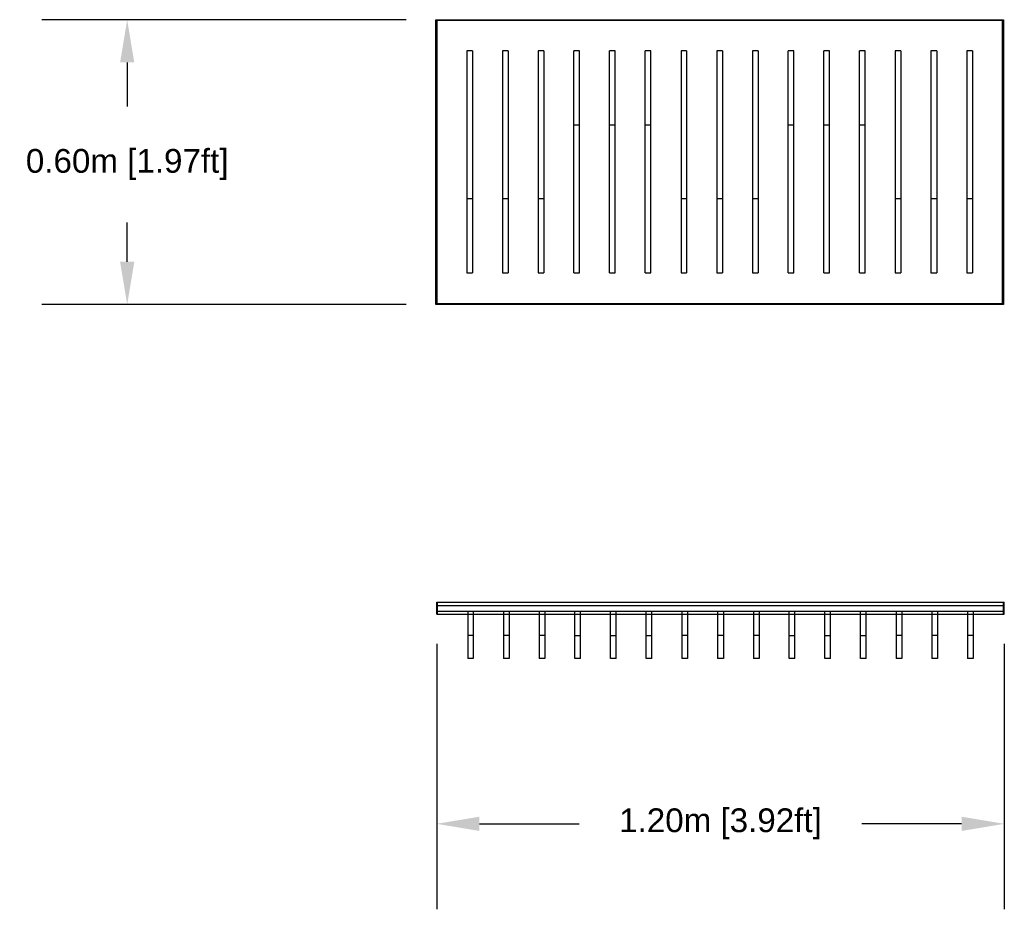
# Model space of a CAD drawing. Header units: millimetres. Extents: x 2907.23 to 2910.95, y 1935.31 to 1939.83.
# Tile 1 of 5: x 2907.23 to 2909.3, y 1935.43 to 1937.3. Entities that reach past the tile are written whole.
import ezdxf

# ---------------------------------------------------------------- set-up
doc = ezdxf.new("R2010")
doc.units = ezdxf.units.MM
doc.linetypes.add('Oculta', pattern=[0.4, 0.2, -0.2])
doc.layers.add('Make2D$Oculto$Curvas', color=7, linetype='Oculta', true_color=0x8c8c8c)
doc.layers.add('Make2D$Visible$Curvas', color=7, linetype='Continuous', true_color=0x000000)
doc.styles.get("Standard").update_dxf_attribs({"font": 'arial.ttf'})
doc.dimstyles.get("Standard").update_dxf_attribs({"dimtxt": 0.18, "dimasz": 0.18, "dimexe": 0.18, "dimexo": 0.0625, "dimgap": 0.09, "dimtad": 0, "dimtih": 1, "dimtoh": 1, "dimdec": 4, "dimzin": 0, "dimdsep": 46, "dimtxsty": 'Standard', "dimcen": 0.09, "dimadec": 0, "dimazin": 0, "dimtfac": 1, "dimtdec": 4, "dimtofl": 0, "dimtmove": 0, "dimatfit": 3, "dimfxl": 1, "dimtolj": 1, "dimtzin": 0, "dimarcsym": 0})

# ---------------------------------------------------------------- blocks, each defined once
blk = doc.blocks.new('Plunge_1.20x0.60_top')
at = {"layer": 'Make2D$Oculto$Curvas', "color": 18, "lineweight": -3, "true_color": 0x000000}
for points in [[(2908.2042, 1936.1409), (2908.2042, 1936.1535), (2908.2042, 1936.1661)], [(2909.3962, 1936.1594), (2909.3962, 1936.1628), (2909.3962, 1936.1661)], [(2908.2675, 1936.1475), (2908.2675, 1936.1442), (2908.2675, 1936.1409)], [(2908.2794, 1936.1475), (2908.2794, 1936.1442), (2908.2794, 1936.1409)], [(2908.3428, 1936.1475), (2908.3428, 1936.1442), (2908.3428, 1936.1409)], [(2908.3547, 1936.1475), (2908.3547, 1936.1442), (2908.3547, 1936.1409)], [(2908.418, 1936.1475), (2908.418, 1936.1442), (2908.418, 1936.1409)], [(2908.4299, 1936.1475), (2908.4299, 1936.1442), (2908.4299, 1936.1409)], [(2908.4933, 1936.1409), (2908.4933, 1936.1442), (2908.4933, 1936.1475)], [(2908.5052, 1936.1409), (2908.5052, 1936.1442), (2908.5052, 1936.1475)], [(2908.5685, 1936.1409), (2908.5685, 1936.1442), (2908.5685, 1936.1475)], [(2908.5804, 1936.1409), (2908.5804, 1936.1442), (2908.5804, 1936.1475)], [(2908.6438, 1936.1409), (2908.6438, 1936.1442), (2908.6438, 1936.1475)], [(2908.6557, 1936.1409), (2908.6557, 1936.1442), (2908.6557, 1936.1475)], [(2908.719, 1936.1475), (2908.719, 1936.1442), (2908.719, 1936.1409)], [(2908.7309, 1936.1475), (2908.7309, 1936.1442), (2908.7309, 1936.1409)], [(2908.7942, 1936.1475), (2908.7942, 1936.1442), (2908.7942, 1936.1409)], [(2908.8062, 1936.1475), (2908.8062, 1936.1442), (2908.8062, 1936.1409)], [(2908.8695, 1936.1475), (2908.8695, 1936.1442), (2908.8695, 1936.1409)], [(2908.8814, 1936.1475), (2908.8814, 1936.1442), (2908.8814, 1936.1409)], [(2908.9447, 1936.1409), (2908.9447, 1936.1442), (2908.9447, 1936.1475)], [(2908.9567, 1936.1409), (2908.9567, 1936.1442), (2908.9567, 1936.1475)], [(2909.02, 1936.1409), (2909.02, 1936.1442), (2909.02, 1936.1475)], [(2909.0319, 1936.1409), (2909.0319, 1936.1442), (2909.0319, 1936.1475)], [(2909.0952, 1936.1409), (2909.0952, 1936.1442), (2909.0952, 1936.1475)], [(2909.1072, 1936.1409), (2909.1072, 1936.1442), (2909.1072, 1936.1475)], [(2909.1705, 1936.1475), (2909.1705, 1936.1442), (2909.1705, 1936.1409)], [(2909.1824, 1936.1475), (2909.1824, 1936.1442), (2909.1824, 1936.1409)], [(2909.2457, 1936.1475), (2909.2457, 1936.1442), (2909.2457, 1936.1409)], [(2909.2577, 1936.1475), (2909.2577, 1936.1442), (2909.2577, 1936.1409)], [(2909.321, 1936.1475), (2909.321, 1936.1442), (2909.321, 1936.1409)], [(2909.3329, 1936.1475), (2909.3329, 1936.1442), (2909.3329, 1936.1409)], [(2909.3962, 1936.1475), (2909.3962, 1936.1535), (2909.3962, 1936.1594)], [(2909.3962, 1936.1409), (2909.3962, 1936.1442), (2909.3962, 1936.1475)], [(2908.2794, 1936.0964), (2908.2735, 1936.0964), (2908.2675, 1936.0964)], [(2908.3547, 1936.0964), (2908.3487, 1936.0964), (2908.3428, 1936.0964)], [(2908.4299, 1936.0964), (2908.424, 1936.0964), (2908.418, 1936.0964)], [(2908.7309, 1936.0964), (2908.725, 1936.0964), (2908.719, 1936.0964)], [(2908.8062, 1936.0964), (2908.8002, 1936.0964), (2908.7942, 1936.0964)], [(2908.8814, 1936.0964), (2908.8755, 1936.0964), (2908.8695, 1936.0964)], [(2909.1824, 1936.0964), (2909.1765, 1936.0964), (2909.1705, 1936.0964)], [(2909.2577, 1936.0964), (2909.2517, 1936.0964), (2909.2457, 1936.0964)], [(2909.3329, 1936.0964), (2909.3269, 1936.0964), (2909.321, 1936.0964)]]:
    blk.add_open_spline(points, degree=2, dxfattribs=at)
at = {"layer": 'Make2D$Oculto$Curvas', "color": 18, "linetype": 'Continuous', "lineweight": -3, "true_color": 0x000000}
for points in [[(2908.2042, 1936.1594), (2908.8002, 1936.1594), (2909.3962, 1936.1594)], [(2908.2042, 1936.1475), (2908.8002, 1936.1475), (2909.3962, 1936.1475)]]:
    blk.add_open_spline(points, degree=2, dxfattribs=at)
at = {"layer": 'Make2D$Visible$Curvas', "color": 18, "lineweight": -3, "true_color": 0x000000}
for points in [[(2908.2022, 1936.1409), (2908.2022, 1936.1535), (2908.2022, 1936.1661)], [(2908.2022, 1936.1661), (2908.8002, 1936.1661), (2909.3982, 1936.1661)], [(2909.3982, 1936.1409), (2909.3982, 1936.1535), (2909.3982, 1936.1661)], [(2908.2022, 1936.1409), (2908.8002, 1936.1409), (2909.3982, 1936.1409)], [(2908.2675, 1936.1409), (2908.2675, 1936.0992), (2908.2675, 1936.0575)], [(2908.2794, 1936.1409), (2908.2794, 1936.0992), (2908.2794, 1936.0575)], [(2908.3428, 1936.1409), (2908.3428, 1936.0992), (2908.3428, 1936.0575)], [(2908.3547, 1936.1409), (2908.3547, 1936.0992), (2908.3547, 1936.0575)], [(2908.418, 1936.1409), (2908.418, 1936.0992), (2908.418, 1936.0575)], [(2908.4299, 1936.1409), (2908.4299, 1936.0992), (2908.4299, 1936.0575)], [(2908.4933, 1936.1063), (2908.4933, 1936.1236), (2908.4933, 1936.1409)], [(2908.5052, 1936.1063), (2908.5052, 1936.1236), (2908.5052, 1936.1409)], [(2908.5685, 1936.1063), (2908.5685, 1936.1236), (2908.5685, 1936.1409)], [(2908.5804, 1936.1063), (2908.5804, 1936.1236), (2908.5804, 1936.1409)], [(2908.6438, 1936.1063), (2908.6438, 1936.1236), (2908.6438, 1936.1409)], [(2908.6557, 1936.1063), (2908.6557, 1936.1236), (2908.6557, 1936.1409)], [(2908.719, 1936.1409), (2908.719, 1936.0992), (2908.719, 1936.0575)], [(2908.7309, 1936.1409), (2908.7309, 1936.0992), (2908.7309, 1936.0575)], [(2908.7942, 1936.1409), (2908.7942, 1936.0992), (2908.7942, 1936.0575)], [(2908.8062, 1936.1409), (2908.8062, 1936.0992), (2908.8062, 1936.0575)], [(2908.8695, 1936.1409), (2908.8695, 1936.0992), (2908.8695, 1936.0575)], [(2908.8814, 1936.1409), (2908.8814, 1936.0992), (2908.8814, 1936.0575)], [(2908.9447, 1936.1063), (2908.9447, 1936.1236), (2908.9447, 1936.1409)], [(2908.9567, 1936.1063), (2908.9567, 1936.1236), (2908.9567, 1936.1409)], [(2909.02, 1936.1063), (2909.02, 1936.1236), (2909.02, 1936.1409)], [(2909.0319, 1936.1063), (2909.0319, 1936.1236), (2909.0319, 1936.1409)], [(2909.0952, 1936.1063), (2909.0952, 1936.1236), (2909.0952, 1936.1409)], [(2909.1072, 1936.1063), (2909.1072, 1936.1236), (2909.1072, 1936.1409)], [(2909.1705, 1936.1409), (2909.1705, 1936.0992), (2909.1705, 1936.0575)], [(2909.1824, 1936.1409), (2909.1824, 1936.0992), (2909.1824, 1936.0575)], [(2909.2457, 1936.1409), (2909.2457, 1936.0992), (2909.2457, 1936.0575)], [(2909.2577, 1936.1409), (2909.2577, 1936.0992), (2909.2577, 1936.0575)], [(2909.321, 1936.1409), (2909.321, 1936.0992), (2909.321, 1936.0575)], [(2909.3329, 1936.1409), (2909.3329, 1936.0992), (2909.3329, 1936.0575)], [(2908.4933, 1936.0964), (2908.4992, 1936.0964), (2908.5052, 1936.0964)], [(2908.4933, 1936.0477), (2908.4933, 1936.072), (2908.4933, 1936.0964)], [(2908.5052, 1936.0477), (2908.5052, 1936.072), (2908.5052, 1936.0964)], [(2908.5685, 1936.0964), (2908.5745, 1936.0964), (2908.5804, 1936.0964)], [(2908.5685, 1936.0477), (2908.5685, 1936.072), (2908.5685, 1936.0964)], [(2908.5804, 1936.0477), (2908.5804, 1936.072), (2908.5804, 1936.0964)], [(2908.6438, 1936.0964), (2908.6497, 1936.0964), (2908.6557, 1936.0964)], [(2908.6438, 1936.0477), (2908.6438, 1936.072), (2908.6438, 1936.0964)], [(2908.6557, 1936.0477), (2908.6557, 1936.072), (2908.6557, 1936.0964)], [(2908.9447, 1936.0964), (2908.9507, 1936.0964), (2908.9567, 1936.0964)], [(2908.9447, 1936.0477), (2908.9447, 1936.072), (2908.9447, 1936.0964)], [(2908.9567, 1936.0477), (2908.9567, 1936.072), (2908.9567, 1936.0964)], [(2909.02, 1936.0964), (2909.026, 1936.0964), (2909.0319, 1936.0964)], [(2909.02, 1936.0477), (2909.02, 1936.072), (2909.02, 1936.0964)], [(2909.0319, 1936.0477), (2909.0319, 1936.072), (2909.0319, 1936.0964)], [(2909.0952, 1936.0964), (2909.1012, 1936.0964), (2909.1072, 1936.0964)], [(2909.0952, 1936.0477), (2909.0952, 1936.072), (2909.0952, 1936.0964)], [(2909.1072, 1936.0477), (2909.1072, 1936.072), (2909.1072, 1936.0964)], [(2908.2794, 1936.0476), (2908.2735, 1936.0476), (2908.2675, 1936.0476)], [(2908.3547, 1936.0476), (2908.3487, 1936.0476), (2908.3428, 1936.0476)], [(2908.4299, 1936.0476), (2908.424, 1936.0476), (2908.418, 1936.0476)], [(2908.5052, 1936.0476), (2908.4992, 1936.0476), (2908.4933, 1936.0476)], [(2908.5804, 1936.0476), (2908.5745, 1936.0476), (2908.5685, 1936.0476)], [(2908.6557, 1936.0476), (2908.6497, 1936.0476), (2908.6438, 1936.0476)], [(2908.7309, 1936.0476), (2908.725, 1936.0476), (2908.719, 1936.0476)], [(2908.8062, 1936.0476), (2908.8002, 1936.0476), (2908.7942, 1936.0476)], [(2908.8814, 1936.0476), (2908.8755, 1936.0476), (2908.8695, 1936.0476)], [(2908.9567, 1936.0476), (2908.9507, 1936.0476), (2908.9447, 1936.0476)], [(2909.0319, 1936.0476), (2909.026, 1936.0476), (2909.02, 1936.0476)], [(2909.1072, 1936.0476), (2909.1012, 1936.0476), (2909.0952, 1936.0476)], [(2909.1824, 1936.0476), (2909.1765, 1936.0476), (2909.1705, 1936.0476)], [(2909.2577, 1936.0476), (2909.2517, 1936.0476), (2909.2457, 1936.0476)], [(2909.3329, 1936.0476), (2909.3269, 1936.0476), (2909.321, 1936.0476)]]:
    blk.add_open_spline(points, degree=2, dxfattribs=at)
for points, weights in [([(2908.4933, 1936.0964), (2908.4933, 1936.0964), (2908.4933, 1936.1063)], [1, 0.707106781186, 1]), ([(2908.5052, 1936.0964), (2908.5052, 1936.0964), (2908.5052, 1936.1063)], [1, 0.707106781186, 1]), ([(2908.5685, 1936.0964), (2908.5685, 1936.0964), (2908.5685, 1936.1063)], [1, 0.707106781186, 1]), ([(2908.5804, 1936.0964), (2908.5804, 1936.0964), (2908.5804, 1936.1063)], [1, 0.707106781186, 1]), ([(2908.6438, 1936.0964), (2908.6438, 1936.0964), (2908.6438, 1936.1063)], [1, 0.707106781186, 1]), ([(2908.6557, 1936.0964), (2908.6557, 1936.0964), (2908.6557, 1936.1063)], [1, 0.707106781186, 1]), ([(2908.9447, 1936.0964), (2908.9447, 1936.0964), (2908.9447, 1936.1063)], [1, 0.707106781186, 1]), ([(2908.9567, 1936.0964), (2908.9567, 1936.0964), (2908.9567, 1936.1063)], [1, 0.707106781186, 1]), ([(2909.02, 1936.0964), (2909.02, 1936.0964), (2909.02, 1936.1063)], [1, 0.707106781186, 1]), ([(2909.0319, 1936.0964), (2909.0319, 1936.0964), (2909.0319, 1936.1063)], [1, 0.707106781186, 1]), ([(2909.0952, 1936.0964), (2909.0952, 1936.0964), (2909.0952, 1936.1063)], [1, 0.707106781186, 1]), ([(2909.1072, 1936.0964), (2909.1072, 1936.0964), (2909.1072, 1936.1063)], [1, 0.707106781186, 1]), ([(2908.2675, 1936.0575), (2908.2675, 1936.0476), (2908.2675, 1936.0476)], [1, 0.684769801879, 0.937819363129]), ([(2908.2794, 1936.0575), (2908.2794, 1936.0476), (2908.2794, 1936.0476)], [1, 0.684769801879, 0.937819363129]), ([(2908.3428, 1936.0575), (2908.3428, 1936.0476), (2908.3428, 1936.0476)], [1, 0.684769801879, 0.937819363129]), ([(2908.3547, 1936.0575), (2908.3547, 1936.0476), (2908.3547, 1936.0476)], [1, 0.684769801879, 0.937819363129]), ([(2908.418, 1936.0575), (2908.418, 1936.0476), (2908.418, 1936.0476)], [1, 0.684769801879, 0.937819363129]), ([(2908.4299, 1936.0575), (2908.4299, 1936.0476), (2908.4299, 1936.0476)], [1, 0.684769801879, 0.937819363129]), ([(2908.4933, 1936.0476), (2908.4933, 1936.0476), (2908.4933, 1936.0477)], [0.937819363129, 0.965507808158, 1]), ([(2908.5052, 1936.0476), (2908.5052, 1936.0476), (2908.5052, 1936.0477)], [0.937819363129, 0.965507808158, 1]), ([(2908.5685, 1936.0476), (2908.5685, 1936.0476), (2908.5685, 1936.0477)], [0.937819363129, 0.965507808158, 1]), ([(2908.5804, 1936.0476), (2908.5804, 1936.0476), (2908.5804, 1936.0477)], [0.937819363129, 0.965507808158, 1]), ([(2908.6438, 1936.0476), (2908.6438, 1936.0476), (2908.6438, 1936.0477)], [0.937819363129, 0.965507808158, 1]), ([(2908.6557, 1936.0476), (2908.6557, 1936.0476), (2908.6557, 1936.0477)], [0.937819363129, 0.965507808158, 1]), ([(2908.719, 1936.0575), (2908.719, 1936.0476), (2908.719, 1936.0476)], [1, 0.684769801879, 0.937819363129]), ([(2908.7309, 1936.0575), (2908.7309, 1936.0476), (2908.7309, 1936.0476)], [1, 0.684769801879, 0.937819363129]), ([(2908.7942, 1936.0575), (2908.7942, 1936.0476), (2908.7942, 1936.0476)], [1, 0.684769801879, 0.937819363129]), ([(2908.8062, 1936.0575), (2908.8062, 1936.0476), (2908.8062, 1936.0476)], [1, 0.684769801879, 0.937819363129]), ([(2908.8695, 1936.0575), (2908.8695, 1936.0476), (2908.8695, 1936.0476)], [1, 0.684769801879, 0.937819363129]), ([(2908.8814, 1936.0575), (2908.8814, 1936.0476), (2908.8814, 1936.0476)], [1, 0.684769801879, 0.937819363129]), ([(2908.9447, 1936.0476), (2908.9447, 1936.0476), (2908.9447, 1936.0477)], [0.937819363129, 0.965507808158, 1]), ([(2908.9567, 1936.0476), (2908.9567, 1936.0476), (2908.9567, 1936.0477)], [0.937819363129, 0.965507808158, 1]), ([(2909.02, 1936.0476), (2909.02, 1936.0476), (2909.02, 1936.0477)], [0.937819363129, 0.965507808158, 1]), ([(2909.0319, 1936.0476), (2909.0319, 1936.0476), (2909.0319, 1936.0477)], [0.937819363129, 0.965507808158, 1]), ([(2909.0952, 1936.0476), (2909.0952, 1936.0476), (2909.0952, 1936.0477)], [0.937819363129, 0.965507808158, 1]), ([(2909.1072, 1936.0476), (2909.1072, 1936.0476), (2909.1072, 1936.0477)], [0.937819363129, 0.965507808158, 1]), ([(2909.1705, 1936.0575), (2909.1705, 1936.0476), (2909.1705, 1936.0476)], [1, 0.684769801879, 0.937819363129]), ([(2909.1824, 1936.0575), (2909.1824, 1936.0476), (2909.1824, 1936.0476)], [1, 0.684769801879, 0.937819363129]), ([(2909.2457, 1936.0575), (2909.2457, 1936.0476), (2909.2457, 1936.0476)], [1, 0.684769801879, 0.937819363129]), ([(2909.2577, 1936.0575), (2909.2577, 1936.0476), (2909.2577, 1936.0476)], [1, 0.684769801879, 0.937819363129]), ([(2909.321, 1936.0575), (2909.321, 1936.0476), (2909.321, 1936.0476)], [1, 0.684769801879, 0.937819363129]), ([(2909.3329, 1936.0575), (2909.3329, 1936.0476), (2909.3329, 1936.0476)], [1, 0.684769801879, 0.937819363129])]:
    blk.add_rational_spline(points, weights, degree=2, dxfattribs=at)
blk = doc.blocks.new('Plunge_1.20x0.60_front')
at = {"layer": 'Make2D$Visible$Curvas', "color": 18, "lineweight": -3, "true_color": 0x000000}
for points in [[(2908.1023, 1936.7), (2908.1023, 1937), (2908.1023, 1937.3)], [(2908.1023, 1937.3), (2908.7003, 1937.3), (2909.2983, 1937.3)], [(2909.2963, 1937.298), (2908.7003, 1937.298), (2908.1043, 1937.298)], [(2908.1043, 1937.298), (2908.1043, 1937), (2908.1043, 1936.702)], [(2909.2963, 1936.702), (2909.2963, 1937), (2909.2963, 1937.298)], [(2909.2983, 1937.3), (2909.2983, 1937), (2909.2983, 1936.7)], [(2908.1795, 1937.2347), (2908.1736, 1937.2347), (2908.1676, 1937.2347)], [(2908.1676, 1937.2236), (2908.1676, 1937.0732), (2908.1676, 1936.9228)], [(2908.1795, 1937.2236), (2908.1795, 1937.0732), (2908.1795, 1936.9228)], [(2908.2548, 1937.2347), (2908.2488, 1937.2347), (2908.2429, 1937.2347)], [(2908.2429, 1937.2236), (2908.2429, 1937.0732), (2908.2429, 1936.9228)], [(2908.2548, 1937.2236), (2908.2548, 1937.0732), (2908.2548, 1936.9228)], [(2908.33, 1937.2347), (2908.3241, 1937.2347), (2908.3181, 1937.2347)], [(2908.3181, 1937.2236), (2908.3181, 1937.0732), (2908.3181, 1936.9228)], [(2908.33, 1937.2236), (2908.33, 1937.0732), (2908.33, 1936.9228)], [(2908.4053, 1937.2347), (2908.3993, 1937.2347), (2908.3934, 1937.2347)], [(2908.3934, 1937.0787), (2908.3934, 1937.1519), (2908.3934, 1937.2251)], [(2908.4053, 1937.0787), (2908.4053, 1937.1519), (2908.4053, 1937.2251)], [(2908.4805, 1937.2347), (2908.4746, 1937.2347), (2908.4686, 1937.2347)], [(2908.4686, 1937.0787), (2908.4686, 1937.1519), (2908.4686, 1937.2251)], [(2908.4805, 1937.0787), (2908.4805, 1937.1519), (2908.4805, 1937.2251)], [(2908.5558, 1937.2347), (2908.5498, 1937.2347), (2908.5439, 1937.2347)], [(2908.5439, 1937.0787), (2908.5439, 1937.1519), (2908.5439, 1937.2251)], [(2908.5558, 1937.0787), (2908.5558, 1937.1519), (2908.5558, 1937.2251)], [(2908.631, 1937.2347), (2908.6251, 1937.2347), (2908.6191, 1937.2347)], [(2908.6191, 1937.2236), (2908.6191, 1937.0732), (2908.6191, 1936.9228)], [(2908.631, 1937.2236), (2908.631, 1937.0732), (2908.631, 1936.9228)], [(2908.7063, 1937.2347), (2908.7003, 1937.2347), (2908.6944, 1937.2347)], [(2908.6944, 1937.2236), (2908.6944, 1937.0732), (2908.6944, 1936.9228)], [(2908.7063, 1937.2236), (2908.7063, 1937.0732), (2908.7063, 1936.9228)], [(2908.7815, 1937.2347), (2908.7756, 1937.2347), (2908.7696, 1937.2347)], [(2908.7696, 1937.2236), (2908.7696, 1937.0732), (2908.7696, 1936.9228)], [(2908.7815, 1937.2236), (2908.7815, 1937.0732), (2908.7815, 1936.9228)], [(2908.8568, 1937.2347), (2908.8508, 1937.2347), (2908.8449, 1937.2347)], [(2908.8449, 1937.0787), (2908.8449, 1937.1519), (2908.8449, 1937.2251)], [(2908.8568, 1937.0787), (2908.8568, 1937.1519), (2908.8568, 1937.2251)], [(2908.932, 1937.2347), (2908.9261, 1937.2347), (2908.9201, 1937.2347)], [(2908.9201, 1937.0787), (2908.9201, 1937.1519), (2908.9201, 1937.2251)], [(2908.932, 1937.0787), (2908.932, 1937.1519), (2908.932, 1937.2251)], [(2909.0073, 1937.2347), (2909.0013, 1937.2347), (2908.9954, 1937.2347)], [(2908.9954, 1937.0787), (2908.9954, 1937.1519), (2908.9954, 1937.2251)], [(2909.0073, 1937.0787), (2909.0073, 1937.1519), (2909.0073, 1937.2251)], [(2909.0825, 1937.2347), (2909.0766, 1937.2347), (2909.0706, 1937.2347)], [(2909.0706, 1937.2236), (2909.0706, 1937.0732), (2909.0706, 1936.9228)], [(2909.0825, 1937.2236), (2909.0825, 1937.0732), (2909.0825, 1936.9228)], [(2909.1578, 1937.2347), (2909.1518, 1937.2347), (2909.1458, 1937.2347)], [(2909.1458, 1937.2236), (2909.1458, 1937.0732), (2909.1458, 1936.9228)], [(2909.1578, 1937.2236), (2909.1578, 1937.0732), (2909.1578, 1936.9228)], [(2909.233, 1937.2347), (2909.2271, 1937.2347), (2909.2211, 1937.2347)], [(2909.2211, 1937.2236), (2909.2211, 1937.0732), (2909.2211, 1936.9228)], [(2909.233, 1937.2236), (2909.233, 1937.0732), (2909.233, 1936.9228)], [(2908.3934, 1937.0787), (2908.3993, 1937.0787), (2908.4053, 1937.0787)], [(2908.3934, 1936.7779), (2908.3934, 1936.9283), (2908.3934, 1937.0787)], [(2908.4053, 1936.7779), (2908.4053, 1936.9283), (2908.4053, 1937.0787)], [(2908.4686, 1937.0787), (2908.4746, 1937.0787), (2908.4805, 1937.0787)], [(2908.4686, 1936.7779), (2908.4686, 1936.9283), (2908.4686, 1937.0787)], [(2908.4805, 1936.7779), (2908.4805, 1936.9283), (2908.4805, 1937.0787)], [(2908.5439, 1937.0787), (2908.5498, 1937.0787), (2908.5558, 1937.0787)], [(2908.5439, 1936.7779), (2908.5439, 1936.9283), (2908.5439, 1937.0787)], [(2908.5558, 1936.7779), (2908.5558, 1936.9283), (2908.5558, 1937.0787)], [(2908.8449, 1937.0787), (2908.8508, 1937.0787), (2908.8568, 1937.0787)], [(2908.8449, 1936.7779), (2908.8449, 1936.9283), (2908.8449, 1937.0787)], [(2908.8568, 1936.7779), (2908.8568, 1936.9283), (2908.8568, 1937.0787)], [(2908.9201, 1937.0787), (2908.9261, 1937.0787), (2908.932, 1937.0787)], [(2908.9201, 1936.7779), (2908.9201, 1936.9283), (2908.9201, 1937.0787)], [(2908.932, 1936.7779), (2908.932, 1936.9283), (2908.932, 1937.0787)], [(2908.9954, 1937.0787), (2909.0013, 1937.0787), (2909.0073, 1937.0787)], [(2908.9954, 1936.7779), (2908.9954, 1936.9283), (2908.9954, 1937.0787)], [(2909.0073, 1936.7779), (2909.0073, 1936.9283), (2909.0073, 1937.0787)], [(2908.1795, 1936.9228), (2908.1736, 1936.9228), (2908.1676, 1936.9228)], [(2908.1676, 1936.9228), (2908.1676, 1936.8496), (2908.1676, 1936.7764)], [(2908.1795, 1936.9228), (2908.1795, 1936.8496), (2908.1795, 1936.7764)], [(2908.2548, 1936.9228), (2908.2488, 1936.9228), (2908.2429, 1936.9228)], [(2908.2429, 1936.9228), (2908.2429, 1936.8496), (2908.2429, 1936.7764)], [(2908.2548, 1936.9228), (2908.2548, 1936.8496), (2908.2548, 1936.7764)], [(2908.33, 1936.9228), (2908.3241, 1936.9228), (2908.3181, 1936.9228)], [(2908.3181, 1936.9228), (2908.3181, 1936.8496), (2908.3181, 1936.7764)], [(2908.33, 1936.9228), (2908.33, 1936.8496), (2908.33, 1936.7764)], [(2908.631, 1936.9228), (2908.6251, 1936.9228), (2908.6191, 1936.9228)], [(2908.6191, 1936.9228), (2908.6191, 1936.8496), (2908.6191, 1936.7764)], [(2908.631, 1936.9228), (2908.631, 1936.8496), (2908.631, 1936.7764)], [(2908.7063, 1936.9228), (2908.7003, 1936.9228), (2908.6944, 1936.9228)], [(2908.6944, 1936.9228), (2908.6944, 1936.8496), (2908.6944, 1936.7764)], [(2908.7063, 1936.9228), (2908.7063, 1936.8496), (2908.7063, 1936.7764)], [(2908.7815, 1936.9228), (2908.7756, 1936.9228), (2908.7696, 1936.9228)], [(2908.7696, 1936.9228), (2908.7696, 1936.8496), (2908.7696, 1936.7764)], [(2908.7815, 1936.9228), (2908.7815, 1936.8496), (2908.7815, 1936.7764)], [(2909.0825, 1936.9228), (2909.0766, 1936.9228), (2909.0706, 1936.9228)], [(2909.0706, 1936.9228), (2909.0706, 1936.8496), (2909.0706, 1936.7764)], [(2909.0825, 1936.9228), (2909.0825, 1936.8496), (2909.0825, 1936.7764)], [(2909.1578, 1936.9228), (2909.1518, 1936.9228), (2909.1458, 1936.9228)], [(2909.1458, 1936.9228), (2909.1458, 1936.8496), (2909.1458, 1936.7764)], [(2909.1578, 1936.9228), (2909.1578, 1936.8496), (2909.1578, 1936.7764)], [(2909.233, 1936.9228), (2909.2271, 1936.9228), (2909.2211, 1936.9228)], [(2909.2211, 1936.9228), (2909.2211, 1936.8496), (2909.2211, 1936.7764)], [(2909.233, 1936.9228), (2909.233, 1936.8496), (2909.233, 1936.7764)], [(2908.1676, 1936.7668), (2908.1736, 1936.7668), (2908.1795, 1936.7668)], [(2908.2429, 1936.7668), (2908.2488, 1936.7668), (2908.2548, 1936.7668)], [(2908.3181, 1936.7668), (2908.3241, 1936.7668), (2908.33, 1936.7668)], [(2908.3934, 1936.7668), (2908.3993, 1936.7668), (2908.4053, 1936.7668)], [(2908.4686, 1936.7668), (2908.4746, 1936.7668), (2908.4805, 1936.7668)], [(2908.5439, 1936.7668), (2908.5498, 1936.7668), (2908.5558, 1936.7668)], [(2908.6191, 1936.7668), (2908.6251, 1936.7668), (2908.631, 1936.7668)], [(2908.6944, 1936.7668), (2908.7003, 1936.7668), (2908.7063, 1936.7668)], [(2908.7696, 1936.7668), (2908.7756, 1936.7668), (2908.7815, 1936.7668)], [(2908.8449, 1936.7668), (2908.8508, 1936.7668), (2908.8568, 1936.7668)], [(2908.9201, 1936.7668), (2908.9261, 1936.7668), (2908.932, 1936.7668)], [(2908.9954, 1936.7668), (2909.0013, 1936.7668), (2909.0073, 1936.7668)], [(2909.0706, 1936.7668), (2909.0766, 1936.7668), (2909.0825, 1936.7668)], [(2909.1458, 1936.7668), (2909.1518, 1936.7668), (2909.1578, 1936.7668)], [(2909.2211, 1936.7668), (2909.2271, 1936.7668), (2909.233, 1936.7668)], [(2909.2983, 1936.7), (2908.7003, 1936.7), (2908.1023, 1936.7)], [(2908.1043, 1936.702), (2908.7003, 1936.702), (2909.2963, 1936.702)]]:
    blk.add_open_spline(points, degree=2, dxfattribs=at)
for points, weights in [([(2908.1676, 1937.2347), (2908.1676, 1937.2347), (2908.1676, 1937.2236)], [1, 0.650277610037, 1]), ([(2908.1795, 1937.2347), (2908.1795, 1937.2347), (2908.1795, 1937.2236)], [1, 0.650277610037, 1]), ([(2908.2429, 1937.2347), (2908.2429, 1937.2347), (2908.2429, 1937.2236)], [1, 0.650277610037, 1]), ([(2908.2548, 1937.2347), (2908.2548, 1937.2347), (2908.2548, 1937.2236)], [1, 0.650277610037, 1]), ([(2908.3181, 1937.2347), (2908.3181, 1937.2347), (2908.3181, 1937.2236)], [1, 0.650277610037, 1]), ([(2908.33, 1937.2347), (2908.33, 1937.2347), (2908.33, 1937.2236)], [1, 0.650277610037, 1]), ([(2908.3934, 1937.2251), (2908.3934, 1937.2347), (2908.3934, 1937.2347)], [1, 0.707106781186, 1]), ([(2908.4053, 1937.2251), (2908.4053, 1937.2347), (2908.4053, 1937.2347)], [1, 0.707106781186, 1]), ([(2908.4686, 1937.2251), (2908.4686, 1937.2347), (2908.4686, 1937.2347)], [1, 0.707106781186, 1]), ([(2908.4805, 1937.2251), (2908.4805, 1937.2347), (2908.4805, 1937.2347)], [1, 0.707106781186, 1]), ([(2908.5439, 1937.2251), (2908.5439, 1937.2347), (2908.5439, 1937.2347)], [1, 0.707106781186, 1]), ([(2908.5558, 1937.2251), (2908.5558, 1937.2347), (2908.5558, 1937.2347)], [1, 0.707106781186, 1]), ([(2908.6191, 1937.2347), (2908.6191, 1937.2347), (2908.6191, 1937.2236)], [1, 0.650277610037, 1]), ([(2908.631, 1937.2347), (2908.631, 1937.2347), (2908.631, 1937.2236)], [1, 0.650277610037, 1]), ([(2908.6944, 1937.2347), (2908.6944, 1937.2347), (2908.6944, 1937.2236)], [1, 0.650277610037, 1]), ([(2908.7063, 1937.2347), (2908.7063, 1937.2347), (2908.7063, 1937.2236)], [1, 0.650277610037, 1]), ([(2908.7696, 1937.2347), (2908.7696, 1937.2347), (2908.7696, 1937.2236)], [1, 0.650277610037, 1]), ([(2908.7815, 1937.2347), (2908.7815, 1937.2347), (2908.7815, 1937.2236)], [1, 0.650277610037, 1]), ([(2908.8449, 1937.2251), (2908.8449, 1937.2347), (2908.8449, 1937.2347)], [1, 0.707106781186, 1]), ([(2908.8568, 1937.2251), (2908.8568, 1937.2347), (2908.8568, 1937.2347)], [1, 0.707106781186, 1]), ([(2908.9201, 1937.2251), (2908.9201, 1937.2347), (2908.9201, 1937.2347)], [1, 0.707106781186, 1]), ([(2908.932, 1937.2251), (2908.932, 1937.2347), (2908.932, 1937.2347)], [1, 0.707106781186, 1]), ([(2908.9954, 1937.2251), (2908.9954, 1937.2347), (2908.9954, 1937.2347)], [1, 0.707106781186, 1]), ([(2909.0073, 1937.2251), (2909.0073, 1937.2347), (2909.0073, 1937.2347)], [1, 0.707106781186, 1]), ([(2909.0706, 1937.2347), (2909.0706, 1937.2347), (2909.0706, 1937.2236)], [1, 0.650277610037, 1]), ([(2909.0825, 1937.2347), (2909.0825, 1937.2347), (2909.0825, 1937.2236)], [1, 0.650277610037, 1]), ([(2909.1458, 1937.2347), (2909.1458, 1937.2347), (2909.1458, 1937.2236)], [1, 0.650277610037, 1]), ([(2909.1578, 1937.2347), (2909.1578, 1937.2347), (2909.1578, 1937.2236)], [1, 0.650277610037, 1]), ([(2909.2211, 1937.2347), (2909.2211, 1937.2347), (2909.2211, 1937.2236)], [1, 0.650277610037, 1]), ([(2909.233, 1937.2347), (2909.233, 1937.2347), (2909.233, 1937.2236)], [1, 0.650277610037, 1]), ([(2908.1676, 1936.7764), (2908.1676, 1936.7668), (2908.1676, 1936.7668)], [1, 0.707106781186, 1]), ([(2908.1795, 1936.7764), (2908.1795, 1936.7668), (2908.1795, 1936.7668)], [1, 0.707106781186, 1]), ([(2908.2429, 1936.7764), (2908.2429, 1936.7668), (2908.2429, 1936.7668)], [1, 0.707106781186, 1]), ([(2908.2548, 1936.7764), (2908.2548, 1936.7668), (2908.2548, 1936.7668)], [1, 0.707106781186, 1]), ([(2908.3181, 1936.7764), (2908.3181, 1936.7668), (2908.3181, 1936.7668)], [1, 0.707106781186, 1]), ([(2908.33, 1936.7764), (2908.33, 1936.7668), (2908.33, 1936.7668)], [1, 0.707106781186, 1]), ([(2908.3934, 1936.7668), (2908.3934, 1936.7668), (2908.3934, 1936.7779)], [1, 0.650277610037, 1]), ([(2908.4053, 1936.7668), (2908.4053, 1936.7668), (2908.4053, 1936.7779)], [1, 0.650277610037, 1]), ([(2908.4686, 1936.7668), (2908.4686, 1936.7668), (2908.4686, 1936.7779)], [1, 0.650277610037, 1]), ([(2908.4805, 1936.7668), (2908.4805, 1936.7668), (2908.4805, 1936.7779)], [1, 0.650277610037, 1]), ([(2908.5439, 1936.7668), (2908.5439, 1936.7668), (2908.5439, 1936.7779)], [1, 0.650277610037, 1]), ([(2908.5558, 1936.7668), (2908.5558, 1936.7668), (2908.5558, 1936.7779)], [1, 0.650277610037, 1]), ([(2908.6191, 1936.7764), (2908.6191, 1936.7668), (2908.6191, 1936.7668)], [1, 0.707106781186, 1]), ([(2908.631, 1936.7764), (2908.631, 1936.7668), (2908.631, 1936.7668)], [1, 0.707106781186, 1]), ([(2908.6944, 1936.7764), (2908.6944, 1936.7668), (2908.6944, 1936.7668)], [1, 0.707106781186, 1]), ([(2908.7063, 1936.7764), (2908.7063, 1936.7668), (2908.7063, 1936.7668)], [1, 0.707106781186, 1]), ([(2908.7696, 1936.7764), (2908.7696, 1936.7668), (2908.7696, 1936.7668)], [1, 0.707106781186, 1]), ([(2908.7815, 1936.7764), (2908.7815, 1936.7668), (2908.7815, 1936.7668)], [1, 0.707106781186, 1]), ([(2908.8449, 1936.7668), (2908.8449, 1936.7668), (2908.8449, 1936.7779)], [1, 0.650277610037, 1]), ([(2908.8568, 1936.7668), (2908.8568, 1936.7668), (2908.8568, 1936.7779)], [1, 0.650277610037, 1]), ([(2908.9201, 1936.7668), (2908.9201, 1936.7668), (2908.9201, 1936.7779)], [1, 0.650277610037, 1]), ([(2908.932, 1936.7668), (2908.932, 1936.7668), (2908.932, 1936.7779)], [1, 0.650277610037, 1]), ([(2908.9954, 1936.7668), (2908.9954, 1936.7668), (2908.9954, 1936.7779)], [1, 0.650277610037, 1]), ([(2909.0073, 1936.7668), (2909.0073, 1936.7668), (2909.0073, 1936.7779)], [1, 0.650277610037, 1]), ([(2909.0706, 1936.7764), (2909.0706, 1936.7668), (2909.0706, 1936.7668)], [1, 0.707106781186, 1]), ([(2909.0825, 1936.7764), (2909.0825, 1936.7668), (2909.0825, 1936.7668)], [1, 0.707106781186, 1]), ([(2909.1458, 1936.7764), (2909.1458, 1936.7668), (2909.1458, 1936.7668)], [1, 0.707106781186, 1]), ([(2909.1578, 1936.7764), (2909.1578, 1936.7668), (2909.1578, 1936.7668)], [1, 0.707106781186, 1]), ([(2909.2211, 1936.7764), (2909.2211, 1936.7668), (2909.2211, 1936.7668)], [1, 0.707106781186, 1]), ([(2909.233, 1936.7764), (2909.233, 1936.7668), (2909.233, 1936.7668)], [1, 0.707106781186, 1])]:
    blk.add_rational_spline(points, weights, degree=2, dxfattribs=at)
blk = doc.blocks.new('*D17')
at = {"color": 0, "lineweight": -2, "transparency": 16777216}
for p, q in [((2908.0398, 1937.3), (2907.2722, 1937.3)), ((2907.4522, 1937.21), (2907.4522, 1937.1174)), ((2907.4522, 1936.79), (2907.4522, 1936.8727)), ((2908.0398, 1936.7), (2907.2722, 1936.7))]:
    blk.add_line(p, q, dxfattribs=at)
at = {"color": 0, "transparency": 16777216}
for points in [[(2907.4372, 1937.21), (2907.4672, 1937.21), (2907.4522, 1937.3)], [(2907.4372, 1936.79), (2907.4672, 1936.79), (2907.4522, 1936.7)]]:
    blk.add_solid(points, dxfattribs=at)
at = {"layer": 'Defpoints', "color": 0, "transparency": 16777216}
for p in [(2908.1023, 1937.3), (2907.4522, 1936.7), (2908.1023, 1936.7)]:
    blk.add_point(p, dxfattribs=at)
at = {"color": 0, "transparency": 16777216, "insert": (2907.4522, 1936.9951), "char_height": 0.1, "attachment_point": 5}
blk.add_mtext('\\A1;{\\H0.5x;0.60m [1.97ft]}', dxfattribs=at)
blk = doc.blocks.new('*D18')
at = {"color": 0, "lineweight": -2, "transparency": 16777216}
for p, q in [((2908.1043, 1935.9851), (2908.1043, 1935.4262)), ((2909.3003, 1935.9851), (2909.3003, 1935.4262)), ((2908.1943, 1935.6062), (2908.4048, 1935.6062)), ((2909.2103, 1935.6062), (2908.9998, 1935.6062))]:
    blk.add_line(p, q, dxfattribs=at)
at = {"color": 0, "transparency": 16777216}
for points in [[(2908.1943, 1935.6212), (2908.1943, 1935.5912), (2908.1043, 1935.6062)], [(2909.2103, 1935.6212), (2909.2103, 1935.5912), (2909.3003, 1935.6062)]]:
    blk.add_solid(points, dxfattribs=at)
at = {"layer": 'Defpoints', "color": 0, "transparency": 16777216}
for p in [(2908.1043, 1936.0476), (2909.3003, 1936.0476), (2909.3003, 1935.6062)]:
    blk.add_point(p, dxfattribs=at)
at = {"color": 0, "transparency": 16777216, "insert": (2908.7023, 1935.6062), "char_height": 0.1, "attachment_point": 5}
blk.add_mtext('\\A1;{\\H0.5x;1.20m [3.92ft]}', dxfattribs=at)

msp = doc.modelspace()

# ---------------------------------------------------------------- block references
for name, p in [('Plunge_1.20x0.60_front', (0, 0)), ('Plunge_1.20x0.60_top', (-0.0979, -0.0933))]:
    msp.add_blockref(name, p)

# ---------------------------------------------------------------- dimensions: what is measured, and where the dimension line sits
dim = msp.add_linear_dim(base=(2907.4522, 1936.7), p1=(2908.1023, 1937.3), p2=(2908.1023, 1936.7), angle=90, text='{\\H0.5x;<>}', dimstyle='Standard', override={"dimtxt": 0.1, "dimasz": 0.09, "dimdec": 2, "dimpost": '<>m'})
dim.commit()
dim.dimension.update_dxf_attribs({"geometry": '*D17', "text_midpoint": (2907.4522, 1936.9951), "dimtype": 160})
dim = msp.add_linear_dim(base=(2909.3003, 1935.6062), p1=(2908.1043, 1936.0476), p2=(2909.3003, 1936.0476), text='{\\H0.5x;<>}', dimstyle='Standard', override={"dimtxt": 0.1, "dimasz": 0.09, "dimdec": 2, "dimpost": '<>m'})
dim.commit()
dim.dimension.update_dxf_attribs({"geometry": '*D18', "text_midpoint": (2908.7023, 1935.6062)})

doc.saveas('drawing.dxf')
